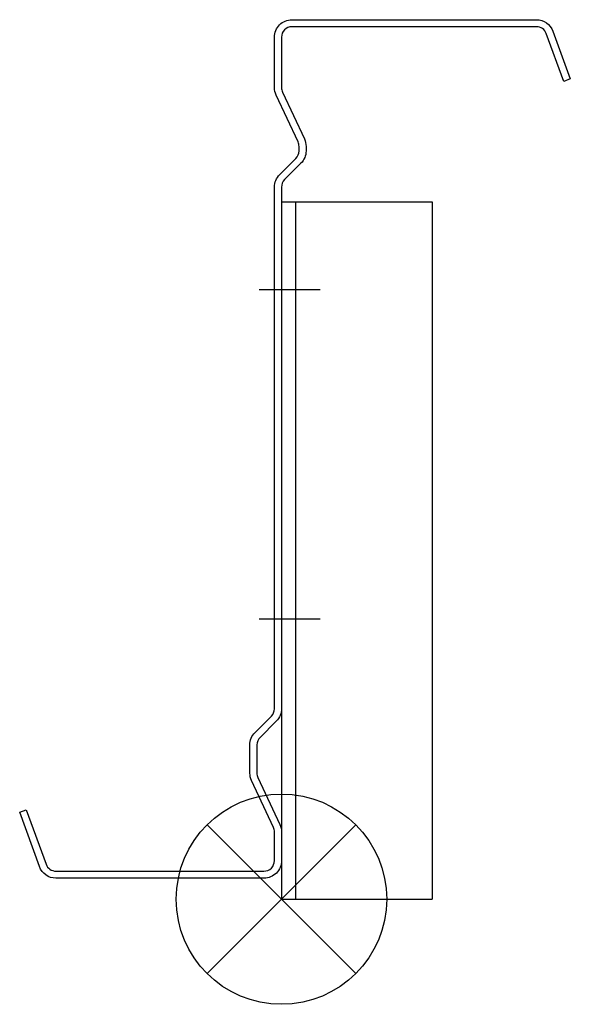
# Model space of a CAD drawing. Extents: x -34 to 123, y -273 to 8.
import ezdxf

# ---------------------------------------------------------------- set-up
doc = ezdxf.new("R2010")
doc.units = 0
doc.header["$LTSCALE"] = 100
doc.header["$MEASUREMENT"] = 0
doc.layers.get('0').update_dxf_attribs({"linetype": 'CONTINUOUS'})

# ---------------------------------------------------------------- blocks, each defined once
blk = doc.blocks.new('245WC')
at = {"color": 255}
for p, q in [((0, 199), (43, 199)), ((0, 199), (0, 0)), ((4, 199), (4, 0)), ((43, 199), (43, 0)), ((-6.36, 174), (11.08, 174)), ((-6.36, 80), (11.08, 80)), ((0, 0), (43, 0))]:
    blk.add_line(p, q, dxfattribs=at)
blk = doc.blocks.new('SOP')
at = {"color": 6}
for p, q in [((-7.071, 7.071), (7.071, -7.071)), ((7.071, 7.071), (-7.071, -7.071))]:
    blk.add_line(p, q, dxfattribs=at)
blk.add_circle((0, 0), 10, dxfattribs=at)

msp = doc.modelspace()

# ---------------------------------------------------------------- linework, layer by layer
at = {"color": 255}
msp.add_lwpolyline([(123.11, -9.39), (121.23, -10.07), (116.27, 3.56, 0.315299), (113.45, 5.53), (43.75, 5.53, 0.414214), (40.75, 2.53), (40.75, -11.86, 0.109592), (41.03, -13.13), (47.28, -26.52, -0.109592), (47.75, -28.64), (47.75, -29.93, -0.198912), (46.28, -33.46), (41.63, -38.12, 0.198912), (40.75, -40.24), (40.75, -189.1, -0.198912), (39.28, -192.63), (34.63, -197.29, 0.198912), (33.75, -199.41), (33.75, -207.5, 0.109592), (34.03, -208.77), (40.28, -222.16, -0.109592), (40.75, -224.28), (40.75, -232.47, -0.414214), (35.75, -237.47), (-23.55, -237.47, -0.315299), (-28.25, -234.18), (-33.89, -218.67), (-32.01, -217.99), (-26.37, -233.49, 0.315299), (-23.55, -235.47), (35.75, -235.47, 0.414214), (38.75, -232.47), (38.75, -224.28, 0.109592), (38.47, -223.01), (32.22, -209.62, -0.109592), (31.75, -207.5), (31.75, -199.41, -0.198912), (33.21, -195.87), (37.87, -191.22, 0.198912), (38.75, -189.1), (38.75, -40.24, -0.198912), (40.21, -36.71), (44.87, -32.05, 0.198912), (45.75, -29.93), (45.75, -28.64, 0.109592), (45.47, -27.37), (39.22, -13.98, -0.109592), (38.75, -11.86), (38.75, 2.53, -0.414214), (43.75, 7.53), (113.45, 7.53, -0.315299), (118.15, 4.24)], format="xyb", close=True, dxfattribs=at)

# ---------------------------------------------------------------- block references
msp.add_blockref('245WC', (40.75, -243.47))
at = {"xscale": 3, "yscale": 3, "zscale": 3}
msp.add_blockref('SOP', (40.75, -243.47), dxfattribs=at)

doc.saveas('drawing.dxf')
